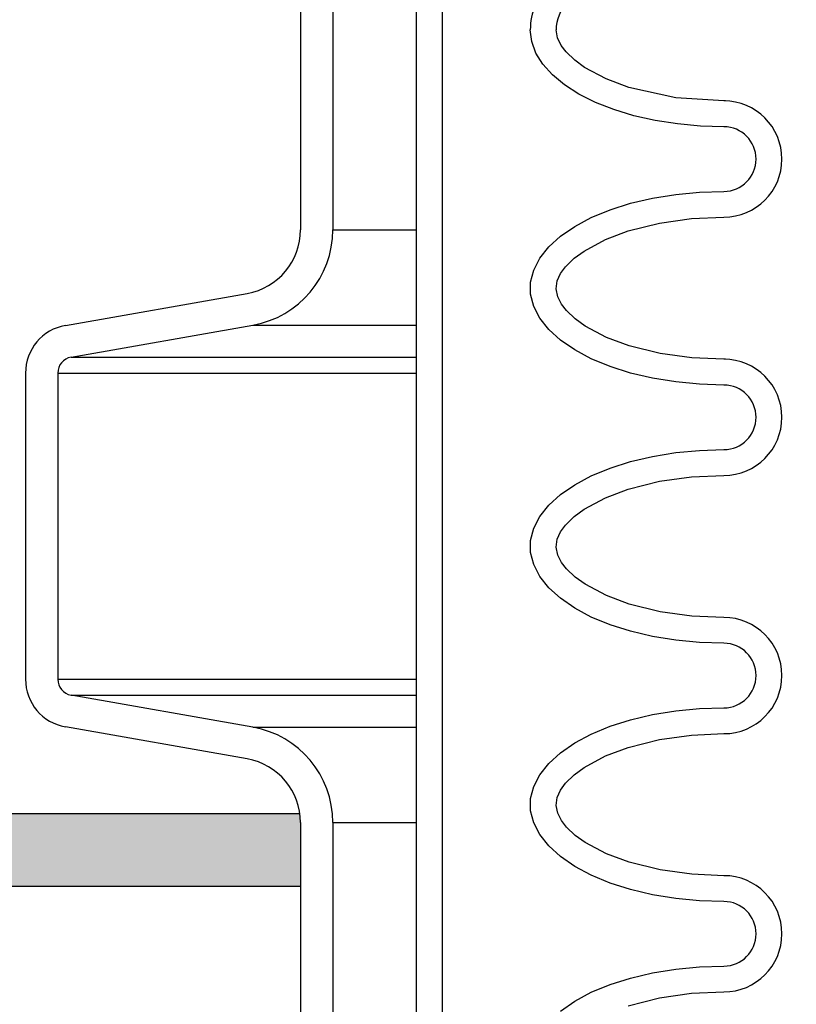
# Model space of a CAD drawing. Extents: x -169 to 7270, y -140 to 2984.
# Tile 204 of 256: x 1841.69 to 1844.7, y 413.55 to 417.36. Entities that reach past the tile are written whole.
import ezdxf

# ---------------------------------------------------------------- set-up
doc = ezdxf.new("R2010")
doc.units = 0
doc.header["$MEASUREMENT"] = 0
doc.header["$PDSIZE"] = 1
doc.layers.get('DEFPOINTS').update_dxf_attribs({"linetype": 'CONTINUOUS'})
for name, color, linetype in [('CONCRETE-HATCH', 2, 'CONTINUOUS'), ('DIM', 3, 'CONTINUOUS'), ('PEAGRAVEL-HATCH', 3, 'CONTINUOUS'), ('SPILL-BUCKET', 1, 'CONTINUOUS'), ('TANK-SLAB', 6, 'CONTINUOUS')]:
    doc.layers.add(name, color=color, linetype=linetype)
doc.styles.add('SIMPLEX', font='simplex')
doc.dimstyles.new('DIM64', dxfattribs={"dimscale": 64, "dimtxt": 0.09375, "dimasz": 0.09375, "dimexe": 0.0625, "dimexo": 0.0625, "dimgap": 0.046875, "dimtad": 1, "dimdec": 4, "dimzin": 3, "dimdsep": 46, "dimlunit": 4, "dimtxsty": 'SIMPLEX', "dimcen": 0, "dimclrd": 256, "dimclre": 256, "dimclrt": 256, "dimadec": 0, "dimazin": 0, "dimtfac": 1, "dimtdec": 4, "dimtmove": 0, "dimatfit": 3, "dimfxl": 1, "dimfrac": 2, "dimtolj": 1, "dimtzin": 0, "dimarcsym": 0})

# ---------------------------------------------------------------- blocks, each defined once
blk = doc.blocks.new('*D7')
at = {"layer": 'DEFPOINTS', "color": 0, "transparency": 16777216}
for p in [(2010, 414.2886), (1374, 414.0074), (1374, 136.5159)]:
    blk.add_point(p, dxfattribs=at)
at = {"layer": 'DIM', "lineweight": -2, "transparency": 16777216}
for p, q in [((2010, 410.2886), (2010, 132.5159)), ((1374, 410.0074), (1374, 132.5159)), ((2004, 136.5159), (1380, 136.5159))]:
    blk.add_line(p, q, dxfattribs=at)
at = {"layer": 'DIM', "transparency": 16777216}
for points in [[(1380, 137.5159), (1380, 135.5159), (1374, 136.5159)], [(2004, 137.5159), (2004, 135.5159), (2010, 136.5159)]]:
    blk.add_solid(points, dxfattribs=at)
at = {"layer": 'DIM', "transparency": 16777216, "insert": (1692, 144.0873), "char_height": 6, "attachment_point": 5, "style": 'SIMPLEX'}
blk.add_mtext('\\A1;53\'-0" (F.V. TANK SLAB)', dxfattribs=at)

msp = doc.modelspace()

# ---------------------------------------------------------------- hatches: boundary and pattern name
at = {"layer": 'CONCRETE-HATCH'}
h = msp.add_hatch(dxfattribs=at)
h.set_pattern_fill('AR-CONC', color=256, scale=2.67, style=0)
h.set_pattern_definition([(50, (1825.339, 414.289), (19.151, -1.675), [2.0025, -22.0275]), (355, (1825.339, 414.289), (-3.705, 20.084), [1.602, -17.622]), (100.45, (1826.935, 414.149), (15.446, 18.408), [1.702, -18.7205]), (46.18, (1825.34, 419.629), (28.495, -4.42), [3.004, -33.041]), (96.64, (1827.714, 419.26), (24.955, 26.01), [2.553, -28.081]), (351.18, (1825.34, 419.63), (24.955, 26.01), [2.403, -26.433]), (21, (1828.009, 418.294), (15.937, -10.75), [2.0025, -22.0275]), (326, (1828.009, 418.294), (6.497, 19.362), [1.602, -17.622]), (71.45, (1829.337, 417.398), (22.434, 8.612), [1.702, -18.7205]), (37.5, (1825.339, 414.2886), (0.3247, 8.8883), [0, -17.4084, 0, -17.889, 0, -17.6887]), (7.5, (1825.339, 414.289), (7.024, 10.531), [0, -10.1994, 0, -17.008, 0, -6.7417]), (327.5, (1819.385, 414.2886), (14.253, -0.6022), [0, -6.675, 0, -20.826, 0, -27.6345]), (317.5, (1816.715, 414.289), (15.571, 2.673), [0, -8.6775, 0, -13.8306, 0, -19.6245])])
h.paths.add_polyline_path([(1841.75362, 419.7138), (1841.69722, 419.74085), (1841.6359, 419.72729), (1841.75362, 419.72611), (1838.07473, 419.72611), (1825.35765, 419.88996), (1825.35765, 419.13085), (1824.57617, 419.10902), (1824.57617, 415.964), (1825.33894, 415.964), (1825.33894, 414.28861), (1841.75362, 414.28861)])
at = {"layer": 'PEAGRAVEL-HATCH'}
h = msp.add_hatch(dxfattribs=at)
h.set_pattern_fill('AR-SAND', color=256, scale=7.5, style=0)
h.set_pattern_definition([(37.5, (717.377, -24.056), (-0.47245, 14.45118), [0, -11.4, 0, -12.75, 0, -12.1875]), (7.5, (717.377, -24.056), (13.27333, 21.1661), [0, -6.15, 0, -10.275, 0, -3.9375]), (327.5, (708.152, -24.056), (23.35606, 0.04244), [0, -3.75, 0, -13.5, 0, -17.625]), (317.5, (708.152, -24.056), (22.54595, 6.58257), [0, -1.875, 0, -8.85, 0, -10.125])])
h.paths.add_polyline_path([(1847.64082, 395.75809), (1847.45025, 396.93941), (1843.01511, 398.27202), (1842.98299, 400.16264), (1842.72351, 401.90796), (1841.70556, 402.1872), (1841.70556, 414.02356), (1825.28235, 414.02356), (1825.28235, 402.19536), (1824.26179, 401.91746), (1824.22129, 401.76773), (1824.21929, 400.15748), (1824.03275, 400.13677), (1823.94985, 398.31402), (1819.58793, 396.9982), (1819.47314, 395.72601), (1819.25403, 395.70516), (1819.25403, 371.24987), (1847.64082, 371.24987)])
h.paths.add_polyline_path([(1847.63641, 370.24987), (1819.24253, 370.24987), (1819.24618, 359.07021), (1819.93554, 359.07021), (1819.83352, 353.4528), (1820.27064, 351.85815), (1820.27064, 351.50736), (1821.74617, 351.50736), (1822.74617, 353.50736), (1827.74617, 353.50736), (1828.74617, 351.50736), (1838.24617, 351.50736), (1839.24617, 353.50736), (1844.24617, 353.50736), (1845.24617, 351.50736), (1846.7106, 351.50736), (1847.3598, 352.50736), (1847.63641, 352.50736)])
at = {"layer": 'TANK-SLAB'}
h = msp.add_hatch(color=256, dxfattribs=at)
h.paths.add_polyline_path([(1824.23827, 414.28861), (1824.23827, 414.00736), (1842.77782, 414.00736), (1842.77782, 414.28861)])
h.paths.add_polyline_path([(1809.7768, 414.00736), (1809.7768, 414.28861), (1707.15603, 414.28861), (1707.15603, 414.00736)])

# ---------------------------------------------------------------- linework, layer by layer
at = {"layer": 'SPILL-BUCKET', "color": 1, "linetype": 'Continuous'}
for p, q in [((1843.22719, 405.68466), (1843.22719, 419.88222)), ((1843.32712, 405.68466), (1843.32712, 419.88222)), ((1842.77812, 417.40049), (1842.77812, 416.5478)), ((1842.90304, 417.40049), (1842.90304, 416.5478)), ((1843.673, 417.27591), (1843.66754, 417.32108)), ((1843.77287, 417.28995), (1843.76747, 417.32108)), ((1843.78686, 417.26142), (1843.77287, 417.28995)), ((1843.68932, 417.2314), (1843.673, 417.27591)), ((1843.80617, 417.23601), (1843.78686, 417.26142)), ((1843.71624, 417.1882), (1843.68932, 417.2314)), ((1843.84002, 417.20354), (1843.80617, 417.23601)), ((1843.75339, 417.14693), (1843.71624, 417.1882)), ((1843.87803, 417.17599), (1843.84002, 417.20354)), ((1843.96138, 417.13145), (1843.87803, 417.17599)), ((1843.80021, 417.1082), (1843.75339, 417.14693)), ((1843.85603, 417.07258), (1843.80021, 417.1082)), ((1844.04973, 417.09864), (1843.96138, 417.13145)), ((1843.92002, 417.04058), (1843.85603, 417.07258)), ((1844.23092, 417.05852), (1844.04973, 417.09864)), ((1843.99127, 417.01267), (1843.92002, 417.04058)), ((1844.41702, 417.04627), (1844.23092, 417.05852)), ((1844.42304, 417.04627), (1844.41702, 417.04627)), ((1844.06872, 416.98926), (1843.99127, 417.01267)), ((1844.15125, 416.97069), (1844.06872, 416.98926)), ((1844.23766, 416.95723), (1844.15125, 416.97069)), ((1844.32668, 416.94907), (1844.23766, 416.95723)), ((1844.41702, 416.94634), (1844.32668, 416.94907)), ((1844.14112, 416.67019), (1844.23064, 416.68473)), ((1844.23064, 416.68473), (1844.32309, 416.69355)), ((1844.32309, 416.69355), (1844.41702, 416.69651)), ((1843.97649, 416.62494), (1844.05596, 416.65015)), ((1844.05596, 416.65015), (1844.14112, 416.67019)), ((1843.90397, 416.59494), (1843.97649, 416.62494)), ((1843.83953, 416.56063), (1843.90397, 416.59494)), ((1844.04659, 416.54322), (1844.16785, 416.57386)), ((1844.16785, 416.57386), (1844.29166, 416.59115)), ((1844.29166, 416.59115), (1844.41702, 416.59658)), ((1843.78421, 416.52256), (1843.83953, 416.56063)), ((1843.95862, 416.51023), (1844.04659, 416.54322)), ((1843.73887, 416.48132), (1843.78421, 416.52256)), ((1843.87589, 416.46546), (1843.95862, 416.51023)), ((1843.70422, 416.43757), (1843.73887, 416.48132)), ((1843.83784, 416.4375), (1843.87589, 416.46546)), ((1843.68081, 416.39198), (1843.70422, 416.43757)), ((1843.80408, 416.40443), (1843.83784, 416.4375)), ((1843.66902, 416.34529), (1843.68081, 416.39198)), ((1843.77195, 416.34974), (1843.78518, 416.37854)), ((1843.78518, 416.37854), (1843.80408, 416.40443)), ((1843.66902, 416.29823), (1843.66902, 416.34529)), ((1843.76751, 416.31898), (1843.77195, 416.34974)), ((1841.86806, 416.1777), (1842.57167, 416.30177)), ((1843.7737, 416.28844), (1843.76751, 416.31898)), ((1843.68081, 416.25154), (1843.66902, 416.29823)), ((1843.78813, 416.26021), (1843.7737, 416.28844)), ((1843.70422, 416.20596), (1843.68081, 416.25154)), ((1843.80761, 416.23508), (1843.78813, 416.26021)), ((1843.84188, 416.20275), (1843.80761, 416.23508)), ((1843.73887, 416.16221), (1843.70422, 416.20596)), ((1843.8802, 416.17528), (1843.84188, 416.20275)), ((1841.88975, 416.05468), (1842.59337, 416.17875)), ((1843.78421, 416.12097), (1843.73887, 416.16221)), ((1843.96313, 416.13136), (1843.8802, 416.17528)), ((1843.83953, 416.08289), (1843.78421, 416.12097)), ((1844.05102, 416.09892), (1843.96313, 416.13136)), ((1843.90397, 416.04859), (1843.83953, 416.08289)), ((1844.17082, 416.06907), (1844.05102, 416.09892)), ((1843.97649, 416.01859), (1843.90397, 416.04859)), ((1844.2929, 416.05224), (1844.17082, 416.06907)), ((1844.41702, 416.04695), (1844.2929, 416.05224)), ((1844.4235, 416.04695), (1844.41702, 416.04695)), ((1844.05596, 415.99337), (1843.97649, 416.01859)), ((1841.71322, 415.99318), (1841.71322, 414.80865)), ((1841.83814, 415.99318), (1841.83814, 414.80865)), ((1844.14112, 415.97334), (1844.05596, 415.99337)), ((1844.23064, 415.95879), (1844.14112, 415.97334)), ((1844.32309, 415.94998), (1844.23064, 415.95879)), ((1844.41702, 415.94702), (1844.32309, 415.94998)), ((1844.23064, 415.68542), (1844.32309, 415.69424)), ((1844.32309, 415.69424), (1844.41702, 415.69719)), ((1844.05596, 415.65084), (1844.14112, 415.67088)), ((1844.14112, 415.67088), (1844.23064, 415.68542)), ((1843.90397, 415.59562), (1843.97649, 415.62562)), ((1843.97649, 415.62562), (1844.05596, 415.65084)), ((1843.83953, 415.56132), (1843.90397, 415.59562)), ((1844.16785, 415.57455), (1844.29166, 415.59183)), ((1844.29166, 415.59183), (1844.41702, 415.59726)), ((1843.78421, 415.52324), (1843.83953, 415.56132)), ((1843.95862, 415.51091), (1844.04659, 415.5439)), ((1844.04659, 415.5439), (1844.16785, 415.57455)), ((1843.73887, 415.48201), (1843.78421, 415.52324)), ((1843.87589, 415.46615), (1843.95862, 415.51091)), ((1843.70422, 415.43825), (1843.73887, 415.48201)), ((1843.83784, 415.43818), (1843.87589, 415.46615)), ((1843.68081, 415.39267), (1843.70422, 415.43825)), ((1843.80408, 415.40512), (1843.83784, 415.43818)), ((1843.66902, 415.34598), (1843.68081, 415.39267)), ((1843.78518, 415.37923), (1843.80408, 415.40512)), ((1843.76751, 415.31966), (1843.77195, 415.35043)), ((1843.77195, 415.35043), (1843.78518, 415.37923)), ((1843.66902, 415.29892), (1843.66902, 415.34598)), ((1843.7737, 415.28912), (1843.76751, 415.31966)), ((1843.68081, 415.25223), (1843.66902, 415.29892)), ((1843.78813, 415.2609), (1843.7737, 415.28912)), ((1843.70422, 415.20665), (1843.68081, 415.25223)), ((1843.80761, 415.23576), (1843.78813, 415.2609)), ((1843.84188, 415.20344), (1843.80761, 415.23576)), ((1843.73887, 415.16289), (1843.70422, 415.20665)), ((1843.8802, 415.17596), (1843.84188, 415.20344)), ((1843.78421, 415.12165), (1843.73887, 415.16289)), ((1843.96313, 415.13205), (1843.8802, 415.17596)), ((1843.83953, 415.08357), (1843.78421, 415.12165)), ((1844.05102, 415.0996), (1843.96313, 415.13205)), ((1843.90397, 415.04927), (1843.83953, 415.08357)), ((1844.17082, 415.06975), (1844.05102, 415.0996)), ((1843.97649, 415.01927), (1843.90397, 415.04927)), ((1844.2929, 415.05292), (1844.17082, 415.06975)), ((1844.41702, 415.04764), (1844.2929, 415.05292)), ((1844.05596, 414.99406), (1843.97649, 415.01927)), ((1844.14112, 414.97402), (1844.05596, 414.99406)), ((1844.23064, 414.95948), (1844.14112, 414.97402)), ((1844.32309, 414.95066), (1844.23064, 414.95948)), ((1844.41702, 414.9477), (1844.32309, 414.95066)), ((1842.59337, 414.62307), (1841.88975, 414.74714)), ((1844.05596, 414.65152), (1844.14112, 414.67156)), ((1844.14112, 414.67156), (1844.23064, 414.6861)), ((1844.23064, 414.6861), (1844.32309, 414.69492)), ((1844.32309, 414.69492), (1844.41702, 414.69787)), ((1842.57167, 414.50006), (1841.86806, 414.62412)), ((1843.90397, 414.59631), (1843.97649, 414.6263)), ((1843.97649, 414.6263), (1844.05596, 414.65152)), ((1843.83953, 414.562), (1843.90397, 414.59631)), ((1844.16785, 414.57523), (1844.29166, 414.59251)), ((1844.29166, 414.59251), (1844.41702, 414.59794)), ((1843.78421, 414.52393), (1843.83953, 414.562)), ((1844.04659, 414.54458), (1844.16785, 414.57523)), ((1843.73887, 414.48269), (1843.78421, 414.52393)), ((1843.87589, 414.46683), (1843.95862, 414.5116)), ((1843.95862, 414.5116), (1844.04659, 414.54458)), ((1843.70422, 414.43893), (1843.73887, 414.48269)), ((1843.68081, 414.39335), (1843.70422, 414.43893)), ((1843.80408, 414.4058), (1843.83784, 414.43887)), ((1843.83784, 414.43887), (1843.87589, 414.46683)), ((1843.78518, 414.37991), (1843.80408, 414.4058)), ((1843.66902, 414.34666), (1843.68081, 414.39335)), ((1843.77195, 414.35111), (1843.78518, 414.37991)), ((1843.66902, 414.2996), (1843.66902, 414.34666)), ((1843.76751, 414.32034), (1843.77195, 414.35111)), ((1843.7737, 414.2898), (1843.76751, 414.32034)), ((1843.68081, 414.25291), (1843.66902, 414.2996)), ((1843.78813, 414.26158), (1843.7737, 414.2898)), ((1842.77812, 414.25402), (1842.77812, 412.55053)), ((1842.90304, 414.25402), (1842.90304, 412.55053)), ((1843.70422, 414.20733), (1843.68081, 414.25291)), ((1843.80761, 414.23645), (1843.78813, 414.26158)), ((1843.73887, 414.16357), (1843.70422, 414.20733)), ((1843.84188, 414.20412), (1843.80761, 414.23645)), ((1843.8802, 414.17664), (1843.84188, 414.20412)), ((1843.96313, 414.13273), (1843.8802, 414.17664)), ((1843.78421, 414.12233), (1843.73887, 414.16357)), ((1844.05102, 414.10029), (1843.96313, 414.13273)), ((1843.83953, 414.08426), (1843.78421, 414.12233)), ((1844.17082, 414.07044), (1844.05102, 414.10029)), ((1843.90397, 414.04995), (1843.83953, 414.08426)), ((1844.2929, 414.0536), (1844.17082, 414.07044)), ((1844.41702, 414.04832), (1844.2929, 414.0536)), ((1843.97649, 414.01996), (1843.90397, 414.04995)), ((1844.05596, 413.99474), (1843.97649, 414.01996)), ((1844.14112, 413.9747), (1844.05596, 413.99474)), ((1844.23064, 413.96016), (1844.14112, 413.9747)), ((1844.32309, 413.95134), (1844.23064, 413.96016)), ((1844.41702, 413.94839), (1844.32309, 413.95134)), ((1844.05596, 413.6522), (1844.14112, 413.67224)), ((1844.14112, 413.67224), (1844.23064, 413.68678)), ((1844.23064, 413.68678), (1844.32309, 413.6956)), ((1844.32309, 413.6956), (1844.41702, 413.69856)), ((1843.97649, 413.62699), (1844.05596, 413.6522)), ((1843.83953, 413.56268), (1843.90397, 413.59699)), ((1843.90397, 413.59699), (1843.97649, 413.62699)), ((1844.29166, 413.5932), (1844.41702, 413.59863)), ((1843.78421, 413.52461), (1843.83953, 413.56268)), ((1844.04659, 413.54527), (1844.16785, 413.57591)), ((1844.16785, 413.57591), (1844.29166, 413.5932))]:
    msp.add_line(p, q, dxfattribs=at)
at = {"layer": 'SPILL-BUCKET', "color": 7}
for p, q in [((1842.90304, 416.5478), (1843.22719, 416.5478)), ((1842.59337, 416.17875), (1843.22719, 416.17875)), ((1841.88975, 416.05468), (1843.22719, 416.05468)), ((1841.83814, 415.99318), (1843.22719, 415.99318)), ((1841.83814, 414.80865), (1843.22719, 414.80865)), ((1841.88975, 414.74714), (1843.22719, 414.74714)), ((1842.59337, 414.62307), (1843.22719, 414.62307)), ((1842.90304, 414.25402), (1843.22719, 414.25402))]:
    msp.add_line(p, q, dxfattribs=at)
at = {"layer": 'SPILL-BUCKET', "color": 1, "linetype": 'Continuous'}
for centre, radius, start, end in [((1843.91737, 417.32108), 0.24983, 135, 180), ((1843.91737, 417.32108), 0.1499, 135, 180), ((1844.41702, 416.82142), 0.22485, 270, 90), ((1844.41702, 416.82142), 0.12491, 270, 90), ((1842.52829, 416.5478), 0.24983, 280, 0), ((1842.52829, 416.5478), 0.37474, 280, 0), ((1841.9006, 415.99318), 0.18737, 100, 180), ((1841.9006, 415.99318), 0.06246, 100, 180), ((1844.41702, 415.82211), 0.22485, 270, 90), ((1844.41702, 415.82211), 0.12491, 270, 90), ((1844.41702, 414.82279), 0.22485, 270, 90), ((1844.41702, 414.82279), 0.12491, 270, 90), ((1841.9006, 414.80865), 0.18737, 180, 260), ((1841.9006, 414.80865), 0.06246, 180, 260), ((1842.52829, 414.25402), 0.37474, 0, 80), ((1842.52829, 414.25402), 0.24983, 0, 80), ((1844.41702, 413.82347), 0.22485, 270, 90), ((1844.41702, 413.82347), 0.12491, 270, 90)]:
    msp.add_arc(centre, radius, start, end, dxfattribs=at)
at = {"layer": 'TANK-SLAB'}
for p, q in [((1824.2394, 414.28861), (1842.77572, 414.28861)), ((1824.237, 414.00736), (1842.77812, 414.00736))]:
    msp.add_line(p, q, dxfattribs=at)

# ---------------------------------------------------------------- dimensions: what is measured, and where the dimension line sits
at = {"layer": 'DIM'}
dim = msp.add_linear_dim(base=(1374, 136.51592), p1=(2010, 414.28861), p2=(1374, 414.00736), angle=180, text='<> (F.V. TANK SLAB)', dimstyle='DIM64', dxfattribs=at)
dim.commit()
dim.dimension.update_dxf_attribs({"geometry": '*D7', "text_midpoint": (1692, 144.08735)})

doc.saveas('drawing.dxf')
